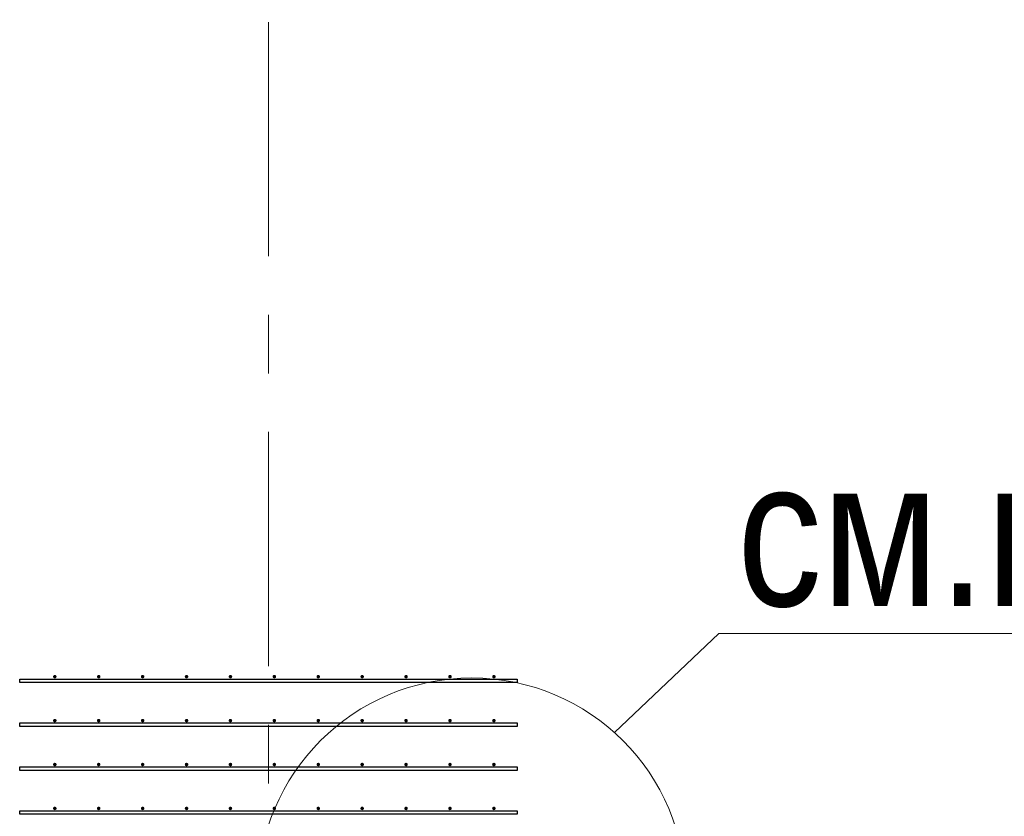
# Model space of a CAD drawing. Header units: metres. Extents: x -38 to 93, y -15 to 21.
# Tile 123 of 256: x 51.08 to 52.76, y 10.04 to 11.4. Entities that reach past the tile are written whole.
import ezdxf

# ---------------------------------------------------------------- set-up
doc = ezdxf.new("R2010")
doc.units = ezdxf.units.M
doc.linetypes.add('______11', pattern=[0.5, 0.4, -0.05, 0, -0.05])
doc.linetypes.add('______5', pattern=[1.1, 0.8, -0.1, 0.1, -0.1])
for name, color, linetype, lineweight in [('XR$1$Осевая линия (1)', 7, '______5', 13), ('XR$4$Арматурный каркас 01', 4, 'Continuous', 35), ('XR$4$Общий слой (1)_1', 7, 'Continuous', 13), ('XR$4$Фундамент (1)_1', 7, 'Continuous', 35)]:
    doc.layers.add(name, color=color, linetype=linetype, lineweight=lineweight)
doc.styles.add('ARIAL', font='arial.ttf')

msp = doc.modelspace()

# ---------------------------------------------------------------- hatches: boundary and pattern name
at = {"layer": 'XR$4$Арматурный каркас 01', "linetype": 'Continuous', "lineweight": 50, "transparency": 33554687}
for points in [[(51.138, 10.2822), (51.1378, 10.2834), (51.1371, 10.2844), (51.1361, 10.285), (51.135, 10.2852), (51.1339, 10.285), (51.1329, 10.2844), (51.1322, 10.2834), (51.132, 10.2822), (51.1322, 10.2811), (51.1329, 10.2801), (51.1339, 10.2795), (51.135, 10.2792), (51.1361, 10.2795), (51.1371, 10.2801), (51.1378, 10.2811)], [(51.138, 10.2822), (51.1378, 10.2834), (51.1371, 10.2844), (51.1361, 10.285), (51.135, 10.2852), (51.1339, 10.285), (51.1329, 10.2844), (51.1322, 10.2834), (51.132, 10.2822), (51.1322, 10.2811), (51.1329, 10.2801), (51.1339, 10.2795), (51.135, 10.2792), (51.1361, 10.2795), (51.1371, 10.2801), (51.1378, 10.2811)], [(51.213, 10.2822), (51.2128, 10.2834), (51.2121, 10.2844), (51.2111, 10.285), (51.21, 10.2852), (51.2089, 10.285), (51.2079, 10.2844), (51.2072, 10.2834), (51.207, 10.2822), (51.2072, 10.2811), (51.2079, 10.2801), (51.2089, 10.2795), (51.21, 10.2792), (51.2111, 10.2795), (51.2121, 10.2801), (51.2128, 10.2811)], [(51.213, 10.2822), (51.2128, 10.2834), (51.2121, 10.2844), (51.2111, 10.285), (51.21, 10.2852), (51.2089, 10.285), (51.2079, 10.2844), (51.2072, 10.2834), (51.207, 10.2822), (51.2072, 10.2811), (51.2079, 10.2801), (51.2089, 10.2795), (51.21, 10.2792), (51.2111, 10.2795), (51.2121, 10.2801), (51.2128, 10.2811)], [(51.288, 10.2822), (51.2878, 10.2834), (51.2871, 10.2844), (51.2861, 10.285), (51.285, 10.2852), (51.2839, 10.285), (51.2829, 10.2844), (51.2822, 10.2834), (51.282, 10.2822), (51.2822, 10.2811), (51.2829, 10.2801), (51.2839, 10.2795), (51.285, 10.2792), (51.2861, 10.2795), (51.2871, 10.2801), (51.2878, 10.2811)], [(51.288, 10.2822), (51.2878, 10.2834), (51.2871, 10.2844), (51.2861, 10.285), (51.285, 10.2852), (51.2839, 10.285), (51.2829, 10.2844), (51.2822, 10.2834), (51.282, 10.2822), (51.2822, 10.2811), (51.2829, 10.2801), (51.2839, 10.2795), (51.285, 10.2792), (51.2861, 10.2795), (51.2871, 10.2801), (51.2878, 10.2811)], [(51.363, 10.2822), (51.3628, 10.2834), (51.3621, 10.2844), (51.3611, 10.285), (51.36, 10.2852), (51.3589, 10.285), (51.3579, 10.2844), (51.3572, 10.2834), (51.357, 10.2822), (51.3572, 10.2811), (51.3579, 10.2801), (51.3589, 10.2795), (51.36, 10.2792), (51.3611, 10.2795), (51.3621, 10.2801), (51.3628, 10.2811)], [(51.363, 10.2822), (51.3628, 10.2834), (51.3621, 10.2844), (51.3611, 10.285), (51.36, 10.2852), (51.3589, 10.285), (51.3579, 10.2844), (51.3572, 10.2834), (51.357, 10.2822), (51.3572, 10.2811), (51.3579, 10.2801), (51.3589, 10.2795), (51.36, 10.2792), (51.3611, 10.2795), (51.3621, 10.2801), (51.3628, 10.2811)], [(51.438, 10.2822), (51.4378, 10.2834), (51.4371, 10.2844), (51.4361, 10.285), (51.435, 10.2852), (51.4339, 10.285), (51.4329, 10.2844), (51.4322, 10.2834), (51.432, 10.2822), (51.4322, 10.2811), (51.4329, 10.2801), (51.4339, 10.2795), (51.435, 10.2792), (51.4361, 10.2795), (51.4371, 10.2801), (51.4378, 10.2811)], [(51.438, 10.2822), (51.4378, 10.2834), (51.4371, 10.2844), (51.4361, 10.285), (51.435, 10.2852), (51.4339, 10.285), (51.4329, 10.2844), (51.4322, 10.2834), (51.432, 10.2822), (51.4322, 10.2811), (51.4329, 10.2801), (51.4339, 10.2795), (51.435, 10.2792), (51.4361, 10.2795), (51.4371, 10.2801), (51.4378, 10.2811)], [(51.513, 10.2822), (51.5128, 10.2834), (51.5121, 10.2844), (51.5111, 10.285), (51.51, 10.2852), (51.5089, 10.285), (51.5079, 10.2844), (51.5072, 10.2834), (51.507, 10.2822), (51.5072, 10.2811), (51.5079, 10.2801), (51.5089, 10.2795), (51.51, 10.2792), (51.5111, 10.2795), (51.5121, 10.2801), (51.5128, 10.2811)], [(51.513, 10.2822), (51.5128, 10.2834), (51.5121, 10.2844), (51.5111, 10.285), (51.51, 10.2852), (51.5089, 10.285), (51.5079, 10.2844), (51.5072, 10.2834), (51.507, 10.2822), (51.5072, 10.2811), (51.5079, 10.2801), (51.5089, 10.2795), (51.51, 10.2792), (51.5111, 10.2795), (51.5121, 10.2801), (51.5128, 10.2811)], [(51.588, 10.2822), (51.5878, 10.2834), (51.5871, 10.2844), (51.5861, 10.285), (51.585, 10.2852), (51.5839, 10.285), (51.5829, 10.2844), (51.5822, 10.2834), (51.582, 10.2822), (51.5822, 10.2811), (51.5829, 10.2801), (51.5839, 10.2795), (51.585, 10.2792), (51.5861, 10.2795), (51.5871, 10.2801), (51.5878, 10.2811)], [(51.588, 10.2822), (51.5878, 10.2834), (51.5871, 10.2844), (51.5861, 10.285), (51.585, 10.2852), (51.5839, 10.285), (51.5829, 10.2844), (51.5822, 10.2834), (51.582, 10.2822), (51.5822, 10.2811), (51.5829, 10.2801), (51.5839, 10.2795), (51.585, 10.2792), (51.5861, 10.2795), (51.5871, 10.2801), (51.5878, 10.2811)], [(51.663, 10.2822), (51.6628, 10.2834), (51.6621, 10.2844), (51.6611, 10.285), (51.66, 10.2852), (51.6589, 10.285), (51.6579, 10.2844), (51.6572, 10.2834), (51.657, 10.2822), (51.6572, 10.2811), (51.6579, 10.2801), (51.6589, 10.2795), (51.66, 10.2792), (51.6611, 10.2795), (51.6621, 10.2801), (51.6628, 10.2811)], [(51.663, 10.2822), (51.6628, 10.2834), (51.6621, 10.2844), (51.6611, 10.285), (51.66, 10.2852), (51.6589, 10.285), (51.6579, 10.2844), (51.6572, 10.2834), (51.657, 10.2822), (51.6572, 10.2811), (51.6579, 10.2801), (51.6589, 10.2795), (51.66, 10.2792), (51.6611, 10.2795), (51.6621, 10.2801), (51.6628, 10.2811)], [(51.738, 10.2822), (51.7378, 10.2834), (51.7371, 10.2844), (51.7361, 10.285), (51.735, 10.2852), (51.7339, 10.285), (51.7329, 10.2844), (51.7322, 10.2834), (51.732, 10.2822), (51.7322, 10.2811), (51.7329, 10.2801), (51.7339, 10.2795), (51.735, 10.2792), (51.7361, 10.2795), (51.7371, 10.2801), (51.7378, 10.2811)], [(51.738, 10.2822), (51.7378, 10.2834), (51.7371, 10.2844), (51.7361, 10.285), (51.735, 10.2852), (51.7339, 10.285), (51.7329, 10.2844), (51.7322, 10.2834), (51.732, 10.2822), (51.7322, 10.2811), (51.7329, 10.2801), (51.7339, 10.2795), (51.735, 10.2792), (51.7361, 10.2795), (51.7371, 10.2801), (51.7378, 10.2811)], [(51.813, 10.2822), (51.8128, 10.2834), (51.8121, 10.2844), (51.8111, 10.285), (51.81, 10.2852), (51.8089, 10.285), (51.8079, 10.2844), (51.8072, 10.2834), (51.807, 10.2822), (51.8072, 10.2811), (51.8079, 10.2801), (51.8089, 10.2795), (51.81, 10.2792), (51.8111, 10.2795), (51.8121, 10.2801), (51.8128, 10.2811)], [(51.813, 10.2822), (51.8128, 10.2834), (51.8121, 10.2844), (51.8111, 10.285), (51.81, 10.2852), (51.8089, 10.285), (51.8079, 10.2844), (51.8072, 10.2834), (51.807, 10.2822), (51.8072, 10.2811), (51.8079, 10.2801), (51.8089, 10.2795), (51.81, 10.2792), (51.8111, 10.2795), (51.8121, 10.2801), (51.8128, 10.2811)], [(51.888, 10.2822), (51.8878, 10.2834), (51.8871, 10.2844), (51.8861, 10.285), (51.885, 10.2852), (51.8839, 10.285), (51.8829, 10.2844), (51.8822, 10.2834), (51.882, 10.2822), (51.8822, 10.2811), (51.8829, 10.2801), (51.8839, 10.2795), (51.885, 10.2792), (51.8861, 10.2795), (51.8871, 10.2801), (51.8878, 10.2811)], [(51.888, 10.2822), (51.8878, 10.2834), (51.8871, 10.2844), (51.8861, 10.285), (51.885, 10.2852), (51.8839, 10.285), (51.8829, 10.2844), (51.8822, 10.2834), (51.882, 10.2822), (51.8822, 10.2811), (51.8829, 10.2801), (51.8839, 10.2795), (51.885, 10.2792), (51.8861, 10.2795), (51.8871, 10.2801), (51.8878, 10.2811)], [(51.138, 10.2072), (51.1378, 10.2084), (51.1371, 10.2094), (51.1361, 10.21), (51.135, 10.2102), (51.1339, 10.21), (51.1329, 10.2094), (51.1322, 10.2084), (51.132, 10.2072), (51.1322, 10.2061), (51.1329, 10.2051), (51.1339, 10.2045), (51.135, 10.2042), (51.1361, 10.2045), (51.1371, 10.2051), (51.1378, 10.2061)], [(51.138, 10.2072), (51.1378, 10.2084), (51.1371, 10.2094), (51.1361, 10.21), (51.135, 10.2102), (51.1339, 10.21), (51.1329, 10.2094), (51.1322, 10.2084), (51.132, 10.2072), (51.1322, 10.2061), (51.1329, 10.2051), (51.1339, 10.2045), (51.135, 10.2042), (51.1361, 10.2045), (51.1371, 10.2051), (51.1378, 10.2061)], [(51.213, 10.2072), (51.2128, 10.2084), (51.2121, 10.2094), (51.2111, 10.21), (51.21, 10.2102), (51.2089, 10.21), (51.2079, 10.2094), (51.2072, 10.2084), (51.207, 10.2072), (51.2072, 10.2061), (51.2079, 10.2051), (51.2089, 10.2045), (51.21, 10.2042), (51.2111, 10.2045), (51.2121, 10.2051), (51.2128, 10.2061)], [(51.213, 10.2072), (51.2128, 10.2084), (51.2121, 10.2094), (51.2111, 10.21), (51.21, 10.2102), (51.2089, 10.21), (51.2079, 10.2094), (51.2072, 10.2084), (51.207, 10.2072), (51.2072, 10.2061), (51.2079, 10.2051), (51.2089, 10.2045), (51.21, 10.2042), (51.2111, 10.2045), (51.2121, 10.2051), (51.2128, 10.2061)], [(51.288, 10.2072), (51.2878, 10.2084), (51.2871, 10.2094), (51.2861, 10.21), (51.285, 10.2102), (51.2839, 10.21), (51.2829, 10.2094), (51.2822, 10.2084), (51.282, 10.2072), (51.2822, 10.2061), (51.2829, 10.2051), (51.2839, 10.2045), (51.285, 10.2042), (51.2861, 10.2045), (51.2871, 10.2051), (51.2878, 10.2061)], [(51.288, 10.2072), (51.2878, 10.2084), (51.2871, 10.2094), (51.2861, 10.21), (51.285, 10.2102), (51.2839, 10.21), (51.2829, 10.2094), (51.2822, 10.2084), (51.282, 10.2072), (51.2822, 10.2061), (51.2829, 10.2051), (51.2839, 10.2045), (51.285, 10.2042), (51.2861, 10.2045), (51.2871, 10.2051), (51.2878, 10.2061)], [(51.363, 10.2072), (51.3628, 10.2084), (51.3621, 10.2094), (51.3611, 10.21), (51.36, 10.2102), (51.3589, 10.21), (51.3579, 10.2094), (51.3572, 10.2084), (51.357, 10.2072), (51.3572, 10.2061), (51.3579, 10.2051), (51.3589, 10.2045), (51.36, 10.2042), (51.3611, 10.2045), (51.3621, 10.2051), (51.3628, 10.2061)], [(51.363, 10.2072), (51.3628, 10.2084), (51.3621, 10.2094), (51.3611, 10.21), (51.36, 10.2102), (51.3589, 10.21), (51.3579, 10.2094), (51.3572, 10.2084), (51.357, 10.2072), (51.3572, 10.2061), (51.3579, 10.2051), (51.3589, 10.2045), (51.36, 10.2042), (51.3611, 10.2045), (51.3621, 10.2051), (51.3628, 10.2061)], [(51.438, 10.2072), (51.4378, 10.2084), (51.4371, 10.2094), (51.4361, 10.21), (51.435, 10.2102), (51.4339, 10.21), (51.4329, 10.2094), (51.4322, 10.2084), (51.432, 10.2072), (51.4322, 10.2061), (51.4329, 10.2051), (51.4339, 10.2045), (51.435, 10.2042), (51.4361, 10.2045), (51.4371, 10.2051), (51.4378, 10.2061)], [(51.438, 10.2072), (51.4378, 10.2084), (51.4371, 10.2094), (51.4361, 10.21), (51.435, 10.2102), (51.4339, 10.21), (51.4329, 10.2094), (51.4322, 10.2084), (51.432, 10.2072), (51.4322, 10.2061), (51.4329, 10.2051), (51.4339, 10.2045), (51.435, 10.2042), (51.4361, 10.2045), (51.4371, 10.2051), (51.4378, 10.2061)], [(51.513, 10.2072), (51.5128, 10.2084), (51.5121, 10.2094), (51.5111, 10.21), (51.51, 10.2102), (51.5089, 10.21), (51.5079, 10.2094), (51.5072, 10.2084), (51.507, 10.2072), (51.5072, 10.2061), (51.5079, 10.2051), (51.5089, 10.2045), (51.51, 10.2042), (51.5111, 10.2045), (51.5121, 10.2051), (51.5128, 10.2061)], [(51.513, 10.2072), (51.5128, 10.2084), (51.5121, 10.2094), (51.5111, 10.21), (51.51, 10.2102), (51.5089, 10.21), (51.5079, 10.2094), (51.5072, 10.2084), (51.507, 10.2072), (51.5072, 10.2061), (51.5079, 10.2051), (51.5089, 10.2045), (51.51, 10.2042), (51.5111, 10.2045), (51.5121, 10.2051), (51.5128, 10.2061)], [(51.588, 10.2072), (51.5878, 10.2084), (51.5871, 10.2094), (51.5861, 10.21), (51.585, 10.2102), (51.5839, 10.21), (51.5829, 10.2094), (51.5822, 10.2084), (51.582, 10.2072), (51.5822, 10.2061), (51.5829, 10.2051), (51.5839, 10.2045), (51.585, 10.2042), (51.5861, 10.2045), (51.5871, 10.2051), (51.5878, 10.2061)], [(51.588, 10.2072), (51.5878, 10.2084), (51.5871, 10.2094), (51.5861, 10.21), (51.585, 10.2102), (51.5839, 10.21), (51.5829, 10.2094), (51.5822, 10.2084), (51.582, 10.2072), (51.5822, 10.2061), (51.5829, 10.2051), (51.5839, 10.2045), (51.585, 10.2042), (51.5861, 10.2045), (51.5871, 10.2051), (51.5878, 10.2061)], [(51.663, 10.2072), (51.6628, 10.2084), (51.6621, 10.2094), (51.6611, 10.21), (51.66, 10.2102), (51.6589, 10.21), (51.6579, 10.2094), (51.6572, 10.2084), (51.657, 10.2072), (51.6572, 10.2061), (51.6579, 10.2051), (51.6589, 10.2045), (51.66, 10.2042), (51.6611, 10.2045), (51.6621, 10.2051), (51.6628, 10.2061)], [(51.663, 10.2072), (51.6628, 10.2084), (51.6621, 10.2094), (51.6611, 10.21), (51.66, 10.2102), (51.6589, 10.21), (51.6579, 10.2094), (51.6572, 10.2084), (51.657, 10.2072), (51.6572, 10.2061), (51.6579, 10.2051), (51.6589, 10.2045), (51.66, 10.2042), (51.6611, 10.2045), (51.6621, 10.2051), (51.6628, 10.2061)], [(51.738, 10.2072), (51.7378, 10.2084), (51.7371, 10.2094), (51.7361, 10.21), (51.735, 10.2102), (51.7339, 10.21), (51.7329, 10.2094), (51.7322, 10.2084), (51.732, 10.2072), (51.7322, 10.2061), (51.7329, 10.2051), (51.7339, 10.2045), (51.735, 10.2042), (51.7361, 10.2045), (51.7371, 10.2051), (51.7378, 10.2061)], [(51.738, 10.2072), (51.7378, 10.2084), (51.7371, 10.2094), (51.7361, 10.21), (51.735, 10.2102), (51.7339, 10.21), (51.7329, 10.2094), (51.7322, 10.2084), (51.732, 10.2072), (51.7322, 10.2061), (51.7329, 10.2051), (51.7339, 10.2045), (51.735, 10.2042), (51.7361, 10.2045), (51.7371, 10.2051), (51.7378, 10.2061)], [(51.813, 10.2072), (51.8128, 10.2084), (51.8121, 10.2094), (51.8111, 10.21), (51.81, 10.2102), (51.8089, 10.21), (51.8079, 10.2094), (51.8072, 10.2084), (51.807, 10.2072), (51.8072, 10.2061), (51.8079, 10.2051), (51.8089, 10.2045), (51.81, 10.2042), (51.8111, 10.2045), (51.8121, 10.2051), (51.8128, 10.2061)], [(51.813, 10.2072), (51.8128, 10.2084), (51.8121, 10.2094), (51.8111, 10.21), (51.81, 10.2102), (51.8089, 10.21), (51.8079, 10.2094), (51.8072, 10.2084), (51.807, 10.2072), (51.8072, 10.2061), (51.8079, 10.2051), (51.8089, 10.2045), (51.81, 10.2042), (51.8111, 10.2045), (51.8121, 10.2051), (51.8128, 10.2061)], [(51.888, 10.2072), (51.8878, 10.2084), (51.8871, 10.2094), (51.8861, 10.21), (51.885, 10.2102), (51.8839, 10.21), (51.8829, 10.2094), (51.8822, 10.2084), (51.882, 10.2072), (51.8822, 10.2061), (51.8829, 10.2051), (51.8839, 10.2045), (51.885, 10.2042), (51.8861, 10.2045), (51.8871, 10.2051), (51.8878, 10.2061)], [(51.888, 10.2072), (51.8878, 10.2084), (51.8871, 10.2094), (51.8861, 10.21), (51.885, 10.2102), (51.8839, 10.21), (51.8829, 10.2094), (51.8822, 10.2084), (51.882, 10.2072), (51.8822, 10.2061), (51.8829, 10.2051), (51.8839, 10.2045), (51.885, 10.2042), (51.8861, 10.2045), (51.8871, 10.2051), (51.8878, 10.2061)], [(51.138, 10.1322), (51.1378, 10.1334), (51.1371, 10.1344), (51.1361, 10.135), (51.135, 10.1352), (51.1339, 10.135), (51.1329, 10.1344), (51.1322, 10.1334), (51.132, 10.1322), (51.1322, 10.1311), (51.1329, 10.1301), (51.1339, 10.1295), (51.135, 10.1292), (51.1361, 10.1295), (51.1371, 10.1301), (51.1378, 10.1311)], [(51.138, 10.1322), (51.1378, 10.1334), (51.1371, 10.1344), (51.1361, 10.135), (51.135, 10.1352), (51.1339, 10.135), (51.1329, 10.1344), (51.1322, 10.1334), (51.132, 10.1322), (51.1322, 10.1311), (51.1329, 10.1301), (51.1339, 10.1295), (51.135, 10.1292), (51.1361, 10.1295), (51.1371, 10.1301), (51.1378, 10.1311)], [(51.213, 10.1322), (51.2128, 10.1334), (51.2121, 10.1344), (51.2111, 10.135), (51.21, 10.1352), (51.2089, 10.135), (51.2079, 10.1344), (51.2072, 10.1334), (51.207, 10.1322), (51.2072, 10.1311), (51.2079, 10.1301), (51.2089, 10.1295), (51.21, 10.1292), (51.2111, 10.1295), (51.2121, 10.1301), (51.2128, 10.1311)], [(51.213, 10.1322), (51.2128, 10.1334), (51.2121, 10.1344), (51.2111, 10.135), (51.21, 10.1352), (51.2089, 10.135), (51.2079, 10.1344), (51.2072, 10.1334), (51.207, 10.1322), (51.2072, 10.1311), (51.2079, 10.1301), (51.2089, 10.1295), (51.21, 10.1292), (51.2111, 10.1295), (51.2121, 10.1301), (51.2128, 10.1311)], [(51.288, 10.1322), (51.2878, 10.1334), (51.2871, 10.1344), (51.2861, 10.135), (51.285, 10.1352), (51.2839, 10.135), (51.2829, 10.1344), (51.2822, 10.1334), (51.282, 10.1322), (51.2822, 10.1311), (51.2829, 10.1301), (51.2839, 10.1295), (51.285, 10.1292), (51.2861, 10.1295), (51.2871, 10.1301), (51.2878, 10.1311)], [(51.288, 10.1322), (51.2878, 10.1334), (51.2871, 10.1344), (51.2861, 10.135), (51.285, 10.1352), (51.2839, 10.135), (51.2829, 10.1344), (51.2822, 10.1334), (51.282, 10.1322), (51.2822, 10.1311), (51.2829, 10.1301), (51.2839, 10.1295), (51.285, 10.1292), (51.2861, 10.1295), (51.2871, 10.1301), (51.2878, 10.1311)], [(51.363, 10.1322), (51.3628, 10.1334), (51.3621, 10.1344), (51.3611, 10.135), (51.36, 10.1352), (51.3589, 10.135), (51.3579, 10.1344), (51.3572, 10.1334), (51.357, 10.1322), (51.3572, 10.1311), (51.3579, 10.1301), (51.3589, 10.1295), (51.36, 10.1292), (51.3611, 10.1295), (51.3621, 10.1301), (51.3628, 10.1311)], [(51.363, 10.1322), (51.3628, 10.1334), (51.3621, 10.1344), (51.3611, 10.135), (51.36, 10.1352), (51.3589, 10.135), (51.3579, 10.1344), (51.3572, 10.1334), (51.357, 10.1322), (51.3572, 10.1311), (51.3579, 10.1301), (51.3589, 10.1295), (51.36, 10.1292), (51.3611, 10.1295), (51.3621, 10.1301), (51.3628, 10.1311)], [(51.438, 10.1322), (51.4378, 10.1334), (51.4371, 10.1344), (51.4361, 10.135), (51.435, 10.1352), (51.4339, 10.135), (51.4329, 10.1344), (51.4322, 10.1334), (51.432, 10.1322), (51.4322, 10.1311), (51.4329, 10.1301), (51.4339, 10.1295), (51.435, 10.1292), (51.4361, 10.1295), (51.4371, 10.1301), (51.4378, 10.1311)], [(51.438, 10.1322), (51.4378, 10.1334), (51.4371, 10.1344), (51.4361, 10.135), (51.435, 10.1352), (51.4339, 10.135), (51.4329, 10.1344), (51.4322, 10.1334), (51.432, 10.1322), (51.4322, 10.1311), (51.4329, 10.1301), (51.4339, 10.1295), (51.435, 10.1292), (51.4361, 10.1295), (51.4371, 10.1301), (51.4378, 10.1311)], [(51.513, 10.1322), (51.5128, 10.1334), (51.5121, 10.1344), (51.5111, 10.135), (51.51, 10.1352), (51.5089, 10.135), (51.5079, 10.1344), (51.5072, 10.1334), (51.507, 10.1322), (51.5072, 10.1311), (51.5079, 10.1301), (51.5089, 10.1295), (51.51, 10.1292), (51.5111, 10.1295), (51.5121, 10.1301), (51.5128, 10.1311)], [(51.513, 10.1322), (51.5128, 10.1334), (51.5121, 10.1344), (51.5111, 10.135), (51.51, 10.1352), (51.5089, 10.135), (51.5079, 10.1344), (51.5072, 10.1334), (51.507, 10.1322), (51.5072, 10.1311), (51.5079, 10.1301), (51.5089, 10.1295), (51.51, 10.1292), (51.5111, 10.1295), (51.5121, 10.1301), (51.5128, 10.1311)], [(51.588, 10.1322), (51.5878, 10.1334), (51.5871, 10.1344), (51.5861, 10.135), (51.585, 10.1352), (51.5839, 10.135), (51.5829, 10.1344), (51.5822, 10.1334), (51.582, 10.1322), (51.5822, 10.1311), (51.5829, 10.1301), (51.5839, 10.1295), (51.585, 10.1292), (51.5861, 10.1295), (51.5871, 10.1301), (51.5878, 10.1311)], [(51.588, 10.1322), (51.5878, 10.1334), (51.5871, 10.1344), (51.5861, 10.135), (51.585, 10.1352), (51.5839, 10.135), (51.5829, 10.1344), (51.5822, 10.1334), (51.582, 10.1322), (51.5822, 10.1311), (51.5829, 10.1301), (51.5839, 10.1295), (51.585, 10.1292), (51.5861, 10.1295), (51.5871, 10.1301), (51.5878, 10.1311)], [(51.663, 10.1322), (51.6628, 10.1334), (51.6621, 10.1344), (51.6611, 10.135), (51.66, 10.1352), (51.6589, 10.135), (51.6579, 10.1344), (51.6572, 10.1334), (51.657, 10.1322), (51.6572, 10.1311), (51.6579, 10.1301), (51.6589, 10.1295), (51.66, 10.1292), (51.6611, 10.1295), (51.6621, 10.1301), (51.6628, 10.1311)], [(51.663, 10.1322), (51.6628, 10.1334), (51.6621, 10.1344), (51.6611, 10.135), (51.66, 10.1352), (51.6589, 10.135), (51.6579, 10.1344), (51.6572, 10.1334), (51.657, 10.1322), (51.6572, 10.1311), (51.6579, 10.1301), (51.6589, 10.1295), (51.66, 10.1292), (51.6611, 10.1295), (51.6621, 10.1301), (51.6628, 10.1311)], [(51.738, 10.1322), (51.7378, 10.1334), (51.7371, 10.1344), (51.7361, 10.135), (51.735, 10.1352), (51.7339, 10.135), (51.7329, 10.1344), (51.7322, 10.1334), (51.732, 10.1322), (51.7322, 10.1311), (51.7329, 10.1301), (51.7339, 10.1295), (51.735, 10.1292), (51.7361, 10.1295), (51.7371, 10.1301), (51.7378, 10.1311)], [(51.738, 10.1322), (51.7378, 10.1334), (51.7371, 10.1344), (51.7361, 10.135), (51.735, 10.1352), (51.7339, 10.135), (51.7329, 10.1344), (51.7322, 10.1334), (51.732, 10.1322), (51.7322, 10.1311), (51.7329, 10.1301), (51.7339, 10.1295), (51.735, 10.1292), (51.7361, 10.1295), (51.7371, 10.1301), (51.7378, 10.1311)], [(51.813, 10.1322), (51.8128, 10.1334), (51.8121, 10.1344), (51.8111, 10.135), (51.81, 10.1352), (51.8089, 10.135), (51.8079, 10.1344), (51.8072, 10.1334), (51.807, 10.1322), (51.8072, 10.1311), (51.8079, 10.1301), (51.8089, 10.1295), (51.81, 10.1292), (51.8111, 10.1295), (51.8121, 10.1301), (51.8128, 10.1311)], [(51.813, 10.1322), (51.8128, 10.1334), (51.8121, 10.1344), (51.8111, 10.135), (51.81, 10.1352), (51.8089, 10.135), (51.8079, 10.1344), (51.8072, 10.1334), (51.807, 10.1322), (51.8072, 10.1311), (51.8079, 10.1301), (51.8089, 10.1295), (51.81, 10.1292), (51.8111, 10.1295), (51.8121, 10.1301), (51.8128, 10.1311)], [(51.888, 10.1322), (51.8878, 10.1334), (51.8871, 10.1344), (51.8861, 10.135), (51.885, 10.1352), (51.8839, 10.135), (51.8829, 10.1344), (51.8822, 10.1334), (51.882, 10.1322), (51.8822, 10.1311), (51.8829, 10.1301), (51.8839, 10.1295), (51.885, 10.1292), (51.8861, 10.1295), (51.8871, 10.1301), (51.8878, 10.1311)], [(51.888, 10.1322), (51.8878, 10.1334), (51.8871, 10.1344), (51.8861, 10.135), (51.885, 10.1352), (51.8839, 10.135), (51.8829, 10.1344), (51.8822, 10.1334), (51.882, 10.1322), (51.8822, 10.1311), (51.8829, 10.1301), (51.8839, 10.1295), (51.885, 10.1292), (51.8861, 10.1295), (51.8871, 10.1301), (51.8878, 10.1311)], [(51.138, 10.0572), (51.1378, 10.0584), (51.1371, 10.0594), (51.1361, 10.06), (51.135, 10.0602), (51.1339, 10.06), (51.1329, 10.0594), (51.1322, 10.0584), (51.132, 10.0572), (51.1322, 10.0561), (51.1329, 10.0551), (51.1339, 10.0545), (51.135, 10.0542), (51.1361, 10.0545), (51.1371, 10.0551), (51.1378, 10.0561)], [(51.138, 10.0572), (51.1378, 10.0584), (51.1371, 10.0594), (51.1361, 10.06), (51.135, 10.0602), (51.1339, 10.06), (51.1329, 10.0594), (51.1322, 10.0584), (51.132, 10.0572), (51.1322, 10.0561), (51.1329, 10.0551), (51.1339, 10.0545), (51.135, 10.0542), (51.1361, 10.0545), (51.1371, 10.0551), (51.1378, 10.0561)], [(51.213, 10.0572), (51.2128, 10.0584), (51.2121, 10.0594), (51.2111, 10.06), (51.21, 10.0602), (51.2089, 10.06), (51.2079, 10.0594), (51.2072, 10.0584), (51.207, 10.0572), (51.2072, 10.0561), (51.2079, 10.0551), (51.2089, 10.0545), (51.21, 10.0542), (51.2111, 10.0545), (51.2121, 10.0551), (51.2128, 10.0561)], [(51.213, 10.0572), (51.2128, 10.0584), (51.2121, 10.0594), (51.2111, 10.06), (51.21, 10.0602), (51.2089, 10.06), (51.2079, 10.0594), (51.2072, 10.0584), (51.207, 10.0572), (51.2072, 10.0561), (51.2079, 10.0551), (51.2089, 10.0545), (51.21, 10.0542), (51.2111, 10.0545), (51.2121, 10.0551), (51.2128, 10.0561)], [(51.288, 10.0572), (51.2878, 10.0584), (51.2871, 10.0594), (51.2861, 10.06), (51.285, 10.0602), (51.2839, 10.06), (51.2829, 10.0594), (51.2822, 10.0584), (51.282, 10.0572), (51.2822, 10.0561), (51.2829, 10.0551), (51.2839, 10.0545), (51.285, 10.0542), (51.2861, 10.0545), (51.2871, 10.0551), (51.2878, 10.0561)], [(51.288, 10.0572), (51.2878, 10.0584), (51.2871, 10.0594), (51.2861, 10.06), (51.285, 10.0602), (51.2839, 10.06), (51.2829, 10.0594), (51.2822, 10.0584), (51.282, 10.0572), (51.2822, 10.0561), (51.2829, 10.0551), (51.2839, 10.0545), (51.285, 10.0542), (51.2861, 10.0545), (51.2871, 10.0551), (51.2878, 10.0561)], [(51.363, 10.0572), (51.3628, 10.0584), (51.3621, 10.0594), (51.3611, 10.06), (51.36, 10.0602), (51.3589, 10.06), (51.3579, 10.0594), (51.3572, 10.0584), (51.357, 10.0572), (51.3572, 10.0561), (51.3579, 10.0551), (51.3589, 10.0545), (51.36, 10.0542), (51.3611, 10.0545), (51.3621, 10.0551), (51.3628, 10.0561)], [(51.363, 10.0572), (51.3628, 10.0584), (51.3621, 10.0594), (51.3611, 10.06), (51.36, 10.0602), (51.3589, 10.06), (51.3579, 10.0594), (51.3572, 10.0584), (51.357, 10.0572), (51.3572, 10.0561), (51.3579, 10.0551), (51.3589, 10.0545), (51.36, 10.0542), (51.3611, 10.0545), (51.3621, 10.0551), (51.3628, 10.0561)], [(51.438, 10.0572), (51.4378, 10.0584), (51.4371, 10.0594), (51.4361, 10.06), (51.435, 10.0602), (51.4339, 10.06), (51.4329, 10.0594), (51.4322, 10.0584), (51.432, 10.0572), (51.4322, 10.0561), (51.4329, 10.0551), (51.4339, 10.0545), (51.435, 10.0542), (51.4361, 10.0545), (51.4371, 10.0551), (51.4378, 10.0561)], [(51.438, 10.0572), (51.4378, 10.0584), (51.4371, 10.0594), (51.4361, 10.06), (51.435, 10.0602), (51.4339, 10.06), (51.4329, 10.0594), (51.4322, 10.0584), (51.432, 10.0572), (51.4322, 10.0561), (51.4329, 10.0551), (51.4339, 10.0545), (51.435, 10.0542), (51.4361, 10.0545), (51.4371, 10.0551), (51.4378, 10.0561)], [(51.513, 10.0572), (51.5128, 10.0584), (51.5121, 10.0594), (51.5111, 10.06), (51.51, 10.0602), (51.5089, 10.06), (51.5079, 10.0594), (51.5072, 10.0584), (51.507, 10.0572), (51.5072, 10.0561), (51.5079, 10.0551), (51.5089, 10.0545), (51.51, 10.0542), (51.5111, 10.0545), (51.5121, 10.0551), (51.5128, 10.0561)], [(51.513, 10.0572), (51.5128, 10.0584), (51.5121, 10.0594), (51.5111, 10.06), (51.51, 10.0602), (51.5089, 10.06), (51.5079, 10.0594), (51.5072, 10.0584), (51.507, 10.0572), (51.5072, 10.0561), (51.5079, 10.0551), (51.5089, 10.0545), (51.51, 10.0542), (51.5111, 10.0545), (51.5121, 10.0551), (51.5128, 10.0561)], [(51.588, 10.0572), (51.5878, 10.0584), (51.5871, 10.0594), (51.5861, 10.06), (51.585, 10.0602), (51.5839, 10.06), (51.5829, 10.0594), (51.5822, 10.0584), (51.582, 10.0572), (51.5822, 10.0561), (51.5829, 10.0551), (51.5839, 10.0545), (51.585, 10.0542), (51.5861, 10.0545), (51.5871, 10.0551), (51.5878, 10.0561)], [(51.588, 10.0572), (51.5878, 10.0584), (51.5871, 10.0594), (51.5861, 10.06), (51.585, 10.0602), (51.5839, 10.06), (51.5829, 10.0594), (51.5822, 10.0584), (51.582, 10.0572), (51.5822, 10.0561), (51.5829, 10.0551), (51.5839, 10.0545), (51.585, 10.0542), (51.5861, 10.0545), (51.5871, 10.0551), (51.5878, 10.0561)], [(51.663, 10.0572), (51.6628, 10.0584), (51.6621, 10.0594), (51.6611, 10.06), (51.66, 10.0602), (51.6589, 10.06), (51.6579, 10.0594), (51.6572, 10.0584), (51.657, 10.0572), (51.6572, 10.0561), (51.6579, 10.0551), (51.6589, 10.0545), (51.66, 10.0542), (51.6611, 10.0545), (51.6621, 10.0551), (51.6628, 10.0561)], [(51.663, 10.0572), (51.6628, 10.0584), (51.6621, 10.0594), (51.6611, 10.06), (51.66, 10.0602), (51.6589, 10.06), (51.6579, 10.0594), (51.6572, 10.0584), (51.657, 10.0572), (51.6572, 10.0561), (51.6579, 10.0551), (51.6589, 10.0545), (51.66, 10.0542), (51.6611, 10.0545), (51.6621, 10.0551), (51.6628, 10.0561)], [(51.738, 10.0572), (51.7378, 10.0584), (51.7371, 10.0594), (51.7361, 10.06), (51.735, 10.0602), (51.7339, 10.06), (51.7329, 10.0594), (51.7322, 10.0584), (51.732, 10.0572), (51.7322, 10.0561), (51.7329, 10.0551), (51.7339, 10.0545), (51.735, 10.0542), (51.7361, 10.0545), (51.7371, 10.0551), (51.7378, 10.0561)], [(51.738, 10.0572), (51.7378, 10.0584), (51.7371, 10.0594), (51.7361, 10.06), (51.735, 10.0602), (51.7339, 10.06), (51.7329, 10.0594), (51.7322, 10.0584), (51.732, 10.0572), (51.7322, 10.0561), (51.7329, 10.0551), (51.7339, 10.0545), (51.735, 10.0542), (51.7361, 10.0545), (51.7371, 10.0551), (51.7378, 10.0561)], [(51.813, 10.0572), (51.8128, 10.0584), (51.8121, 10.0594), (51.8111, 10.06), (51.81, 10.0602), (51.8089, 10.06), (51.8079, 10.0594), (51.8072, 10.0584), (51.807, 10.0572), (51.8072, 10.0561), (51.8079, 10.0551), (51.8089, 10.0545), (51.81, 10.0542), (51.8111, 10.0545), (51.8121, 10.0551), (51.8128, 10.0561)], [(51.813, 10.0572), (51.8128, 10.0584), (51.8121, 10.0594), (51.8111, 10.06), (51.81, 10.0602), (51.8089, 10.06), (51.8079, 10.0594), (51.8072, 10.0584), (51.807, 10.0572), (51.8072, 10.0561), (51.8079, 10.0551), (51.8089, 10.0545), (51.81, 10.0542), (51.8111, 10.0545), (51.8121, 10.0551), (51.8128, 10.0561)], [(51.888, 10.0572), (51.8878, 10.0584), (51.8871, 10.0594), (51.8861, 10.06), (51.885, 10.0602), (51.8839, 10.06), (51.8829, 10.0594), (51.8822, 10.0584), (51.882, 10.0572), (51.8822, 10.0561), (51.8829, 10.0551), (51.8839, 10.0545), (51.885, 10.0542), (51.8861, 10.0545), (51.8871, 10.0551), (51.8878, 10.0561)], [(51.888, 10.0572), (51.8878, 10.0584), (51.8871, 10.0594), (51.8861, 10.06), (51.885, 10.0602), (51.8839, 10.06), (51.8829, 10.0594), (51.8822, 10.0584), (51.882, 10.0572), (51.8822, 10.0561), (51.8829, 10.0551), (51.8839, 10.0545), (51.885, 10.0542), (51.8861, 10.0545), (51.8871, 10.0551), (51.8878, 10.0561)]]:
    msp.add_hatch(color=2, dxfattribs=at).paths.add_polyline_path(points)

# ---------------------------------------------------------------- linework, layer by layer
at = {"layer": 'XR$1$Осевая линия (1)', "color": 253, "linetype": '______11', "lineweight": 13, "true_color": 0xa0a0a0, "transparency": 33554687}
msp.add_line((51.5, 6.8), (51.5, 19.78), dxfattribs=at)
at = {"layer": 'XR$4$Арматурный каркас 01', "color": 2, "linetype": 'Continuous', "lineweight": 25, "transparency": 33554687}
for points in [[(51.075, 10.2782), (51.925, 10.2782), (51.925, 10.2722), (51.075, 10.2722), (51.075, 10.2782)], [(51.075, 10.2782), (51.925, 10.2782), (51.925, 10.2722), (51.075, 10.2722), (51.075, 10.2782)], [(51.075, 10.2782), (51.925, 10.2782), (51.925, 10.2722), (51.075, 10.2722), (51.075, 10.2782)], [(51.075, 10.2782), (51.925, 10.2782), (51.925, 10.2722), (51.075, 10.2722), (51.075, 10.2782)], [(51.075, 10.2032), (51.925, 10.2032), (51.925, 10.1972), (51.075, 10.1972), (51.075, 10.2032)], [(51.075, 10.2032), (51.925, 10.2032), (51.925, 10.1972), (51.075, 10.1972), (51.075, 10.2032)], [(51.075, 10.2032), (51.925, 10.2032), (51.925, 10.1972), (51.075, 10.1972), (51.075, 10.2032)], [(51.075, 10.2032), (51.925, 10.2032), (51.925, 10.1972), (51.075, 10.1972), (51.075, 10.2032)], [(51.075, 10.1282), (51.925, 10.1282), (51.925, 10.1222), (51.075, 10.1222), (51.075, 10.1282)], [(51.075, 10.1282), (51.925, 10.1282), (51.925, 10.1222), (51.075, 10.1222), (51.075, 10.1282)], [(51.075, 10.1282), (51.925, 10.1282), (51.925, 10.1222), (51.075, 10.1222), (51.075, 10.1282)], [(51.075, 10.1282), (51.925, 10.1282), (51.925, 10.1222), (51.075, 10.1222), (51.075, 10.1282)], [(51.075, 10.0532), (51.925, 10.0532), (51.925, 10.0472), (51.075, 10.0472), (51.075, 10.0532)], [(51.075, 10.0532), (51.925, 10.0532), (51.925, 10.0472), (51.075, 10.0472), (51.075, 10.0532)], [(51.075, 10.0532), (51.925, 10.0532), (51.925, 10.0472), (51.075, 10.0472), (51.075, 10.0532)], [(51.075, 10.0532), (51.925, 10.0532), (51.925, 10.0472), (51.075, 10.0472), (51.075, 10.0532)]]:
    msp.add_lwpolyline(points, dxfattribs=at)
at = {"layer": 'XR$4$Общий слой (1)_1', "color": 7, "linetype": 'Continuous', "lineweight": 13, "transparency": 33554687}
msp.add_lwpolyline([(52.0908, 10.1868), (52.2695, 10.3561), (53.4095, 10.3561)], dxfattribs=at)
msp.add_circle((51.8472, 9.9148), 0.3652, dxfattribs=at)

# ---------------------------------------------------------------- texts
at = {"layer": 'XR$4$Фундамент (1)_1', "color": 7, "linetype": 'Continuous', "lineweight": 13, "transparency": 33554687, "insert": (52.3005, 10.5261), "char_height": 0.25, "width": 1.482417, "attachment_point": 4, "style": 'ARIAL'}
msp.add_mtext('\\W0.83;см.п.п. 9', dxfattribs=at)

doc.saveas('drawing.dxf')
